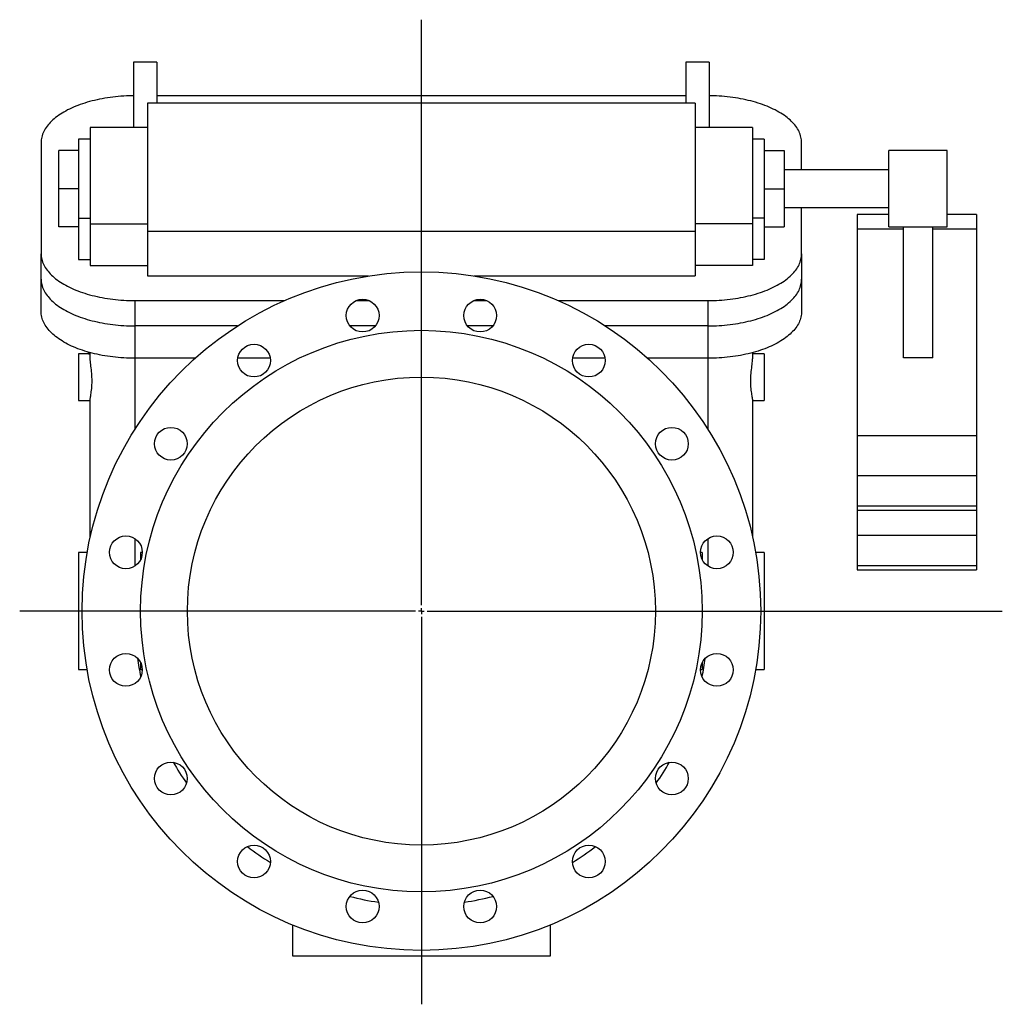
# Model space of a CAD drawing. Extents: x 316 to 2289, y 50 to 1887.
# Tile 2 of 2: x 1449 to 2289, y 1045 to 1887. Entities that reach past the tile are written whole.
import ezdxf

# ---------------------------------------------------------------- set-up
doc = ezdxf.new("R2010")
doc.units = 0
doc.layers.get('0').update_dxf_attribs({"linetype": 'CONTINUOUS'})
doc.layers.add('FORMAT', color=7, linetype='CONTINUOUS')

# ---------------------------------------------------------------- blocks, each defined once
blk = doc.blocks.new('SW_CENTERMARKSYMBOL_0')
at = {"layer": 'FORMAT', "color": 0}
for p, q in [((0, 5), (0, 505.5)), ((-5, 0), (-343.34, 0)), ((0, 0), (-2.5, 0)), ((0, 0), (0, 2.5)), ((0, 0), (0, -2.5)), ((0, 0), (2.5, 0)), ((5, 0), (496.5, 0)), ((0, -5), (0, -336.11))]:
    blk.add_line(p, q, dxfattribs=at)

msp = doc.modelspace()

# ---------------------------------------------------------------- linework, layer by layer
at = {"color": 7, "linetype": 'CONTINUOUS'}
for p, q in [((1566.3, 1850.44), (1546.3, 1850.44)), ((1546.3, 1850.44), (1546.3, 1794.63)), ((1566.3, 1850.44), (1566.3, 1815.23)), ((2038.3, 1850.44), (2018.3, 1850.44)), ((2018.3, 1850.44), (2018.3, 1815.23)), ((2038.3, 1850.44), (2038.3, 1794.63)), ((2018.3, 1821.62), (1566.3, 1821.62)), ((2026.3, 1815.23), (1558.3, 1815.23)), ((1558.3, 1815.23), (1558.3, 1705.73)), ((2026.3, 1815.23), (2026.3, 1705.73)), ((1558.3, 1794.63), (1509.3, 1794.63)), ((1509.3, 1794.63), (1509.3, 1712.13)), ((2075.3, 1794.63), (2026.3, 1794.63)), ((2075.3, 1794.63), (2075.3, 1712.13)), ((1509.3, 1784.63), (1499.3, 1784.63)), ((1499.3, 1784.63), (1499.3, 1717.13)), ((2085.3, 1784.63), (2075.3, 1784.63)), ((2085.3, 1784.63), (2085.3, 1717.13)), ((1467.3, 1781.62), (1467.3, 1686.62)), ((2117.3, 1758.23), (2117.3, 1781.62)), ((1482.3, 1742.23), (1482.3, 1774.73)), ((1499.3, 1774.73), (1482.3, 1774.73)), ((2085.3, 1774.73), (2102.3, 1774.73)), ((2102.3, 1774.73), (2102.3, 1742.23)), ((2241.8, 1774.73), (2191.8, 1774.73)), ((2191.8, 1758.48), (2191.8, 1774.73)), ((2241.8, 1758.48), (2241.8, 1774.73)), ((2191.8, 1758.23), (2102.3, 1758.23)), ((2191.8, 1709.73), (2191.8, 1758.48)), ((2241.8, 1709.73), (2241.8, 1758.48)), ((1482.3, 1709.73), (1482.3, 1742.23)), ((1499.3, 1742.23), (1482.3, 1742.23)), ((2085.3, 1742.23), (2102.3, 1742.23)), ((2102.3, 1742.23), (2102.3, 1709.73)), ((2102.3, 1726.23), (2191.8, 1726.23)), ((2117.3, 1686.62), (2117.3, 1726.23)), ((1499.3, 1717.13), (1499.3, 1681.62)), ((1499.3, 1717.13), (1509.3, 1717.13)), ((2085.3, 1717.13), (2075.3, 1717.13)), ((2085.3, 1717.13), (2085.3, 1681.62)), ((2191.8, 1720.06), (2164.8, 1720.06)), ((2164.8, 1720.06), (2164.8, 1707.56)), ((2266.8, 1720.06), (2241.8, 1720.06)), ((2266.8, 1720.06), (2266.8, 1707.56)), ((1499.3, 1709.73), (1482.3, 1709.73)), ((1509.3, 1712.13), (1509.3, 1676.62)), ((1509.3, 1712.13), (1558.3, 1712.13)), ((2075.3, 1712.13), (2026.3, 1712.13)), ((2075.3, 1712.13), (2075.3, 1676.62)), ((2085.3, 1709.73), (2102.3, 1709.73)), ((2191.8, 1709.73), (2241.8, 1709.73)), ((2204.3, 1597.58), (2204.3, 1709.73)), ((2229.3, 1597.58), (2229.3, 1709.73)), ((1558.3, 1705.73), (1558.3, 1667.62)), ((2026.3, 1705.73), (1558.3, 1705.73)), ((2026.3, 1705.73), (2026.3, 1667.62)), ((2164.8, 1707.56), (2164.8, 1530.89)), ((2204.3, 1707.56), (2164.8, 1707.56)), ((2266.8, 1707.56), (2229.3, 1707.56)), ((2266.8, 1707.56), (2266.8, 1530.89)), ((1467.3, 1664.97), (1467.3, 1686.62)), ((2117.3, 1686.62), (2117.3, 1664.97)), ((1499.3, 1681.62), (1509.3, 1681.62)), ((1509.3, 1676.62), (1558.3, 1676.62)), ((2075.3, 1676.62), (2026.3, 1676.62)), ((2085.3, 1681.62), (2075.3, 1681.62)), ((1558.3, 1667.62), (1747.07, 1667.62)), ((1837.54, 1667.62), (2026.3, 1667.62)), ((1467.3, 1637.26), (1467.3, 1664.97)), ((2117.3, 1664.97), (2117.3, 1637.26)), ((1547.3, 1646.62), (1675.53, 1646.62)), ((1547.3, 1646.62), (1547.3, 1624.97)), ((1736.63, 1646.62), (1747.51, 1646.62)), ((1837.1, 1646.62), (1847.98, 1646.62)), ((1909.08, 1646.62), (2037.3, 1646.62)), ((2037.3, 1624.97), (2037.3, 1646.62)), ((1635.26, 1624.97), (1547.3, 1624.97)), ((1547.3, 1624.97), (1547.3, 1597.26)), ((1753, 1624.97), (1731.14, 1624.97)), ((1853.47, 1624.97), (1831.61, 1624.97)), ((2037.3, 1624.97), (1949.34, 1624.97)), ((2037.3, 1597.26), (2037.3, 1624.97)), ((1509.3, 1601.17), (1499.3, 1601.17)), ((1499.3, 1601.17), (1499.3, 1561.17)), ((1507.8, 1601.17), (1507.8, 1602.48)), ((1507.8, 1601.17), (1509.3, 1601.17)), ((1509.3, 1596.9), (1509.3, 1602.06)), ((2075.3, 1602.06), (2075.3, 1596.9)), ((2085.3, 1601.17), (2075.3, 1601.17)), ((2085.3, 1601.17), (2085.3, 1561.17)), ((1598.9, 1597.26), (1547.3, 1597.26)), ((1547.3, 1597.26), (1547.3, 1536.33)), ((1663.1, 1597.26), (1635.39, 1597.26)), ((1949.22, 1597.26), (1921.51, 1597.26)), ((2037.3, 1597.26), (1985.71, 1597.26)), ((2037.3, 1536.33), (2037.3, 1597.26)), ((2229.3, 1597.58), (2204.3, 1597.58)), ((1499.3, 1561.17), (1509.3, 1561.17)), ((1509.3, 1444.51), (1509.3, 1562.17)), ((2075.3, 1562.17), (2075.3, 1444.51)), ((2075.3, 1561.17), (2085.3, 1561.17)), ((2164.8, 1530.89), (2164.8, 1496.74)), ((2266.8, 1530.89), (2164.8, 1530.89)), ((2266.8, 1530.89), (2266.8, 1496.74)), ((2164.8, 1496.74), (2164.8, 1470.74)), ((2266.8, 1496.74), (2164.8, 1496.74)), ((2266.8, 1496.74), (2266.8, 1470.74)), ((2164.8, 1470.74), (2164.8, 1467.39)), ((2266.8, 1470.74), (2164.8, 1470.74)), ((2164.8, 1467.39), (2266.8, 1467.39)), ((2164.8, 1467.39), (2164.8, 1445.74)), ((2266.8, 1470.74), (2266.8, 1467.39)), ((2266.8, 1467.39), (2266.8, 1445.74)), ((1547.3, 1443.2), (1547.3, 1419.62)), ((2037.3, 1419.62), (2037.3, 1443.2)), ((2164.8, 1445.74), (2164.8, 1419.74)), ((2266.8, 1445.74), (2164.8, 1445.74)), ((2266.8, 1445.74), (2266.8, 1419.74)), ((1506.65, 1431.17), (1499.3, 1431.17)), ((1499.3, 1431.17), (1499.3, 1331.17)), ((1553.75, 1431.17), (1552.3, 1431.17)), ((1552.3, 1431.17), (1552.3, 1425.21)), ((2032.3, 1431.17), (2030.86, 1431.17)), ((2032.3, 1431.17), (2032.3, 1425.21)), ((2085.3, 1431.17), (2077.96, 1431.17)), ((2085.3, 1431.17), (2085.3, 1331.17)), ((2164.8, 1419.74), (2164.8, 1416.39)), ((2266.8, 1419.74), (2164.8, 1419.74)), ((2164.8, 1416.39), (2266.8, 1416.39)), ((2266.8, 1419.74), (2266.8, 1416.39)), ((1499.3, 1331.17), (1506.65, 1331.17)), ((1552.3, 1337.14), (1552.3, 1331.17)), ((1552.3, 1331.17), (1553.75, 1331.17)), ((2030.86, 1331.17), (2032.3, 1331.17)), ((2032.3, 1337.14), (2032.3, 1331.17)), ((2077.96, 1331.17), (2085.3, 1331.17)), ((1682.3, 1086.17), (1682.3, 1112.84)), ((1902.3, 1112.84), (1902.3, 1086.17)), ((1902.3, 1086.17), (1682.3, 1086.17))]:
    msp.add_line(p, q, dxfattribs=at)
for points in [[(1546.3, 1821.62), (1544.93, 1821.61), (1542.57, 1821.55), (1540.2, 1821.47), (1537.84, 1821.34), (1535.49, 1821.19), (1533.15, 1820.99), (1530.83, 1820.77), (1528.51, 1820.5), (1526.22, 1820.21), (1523.94, 1819.88), (1521.68, 1819.52), (1519.45, 1819.12), (1517.24, 1818.69), (1515.05, 1818.23), (1512.9, 1817.74), (1510.77, 1817.21), (1508.68, 1816.65), (1506.62, 1816.07), (1504.6, 1815.45), (1502.61, 1814.8), (1500.67, 1814.12), (1498.76, 1813.42), (1496.9, 1812.68), (1495.08, 1811.92), (1493.31, 1811.14), (1491.58, 1810.32), (1489.9, 1809.49), (1488.28, 1808.62), (1486.7, 1807.74), (1485.18, 1806.83), (1483.72, 1805.9), (1482.31, 1804.94), (1480.95, 1803.97), (1479.66, 1802.98), (1478.42, 1801.96), (1477.25, 1800.94), (1476.13, 1799.89), (1475.08, 1798.83), (1474.09, 1797.75), (1473.17, 1796.66), (1472.31, 1795.55), (1471.52, 1794.43), (1470.79, 1793.31), (1470.13, 1792.17), (1469.54, 1791.02), (1469.02, 1789.86), (1468.57, 1788.7), (1468.18, 1787.53), (1467.87, 1786.35), (1467.62, 1785.18), (1467.45, 1783.99), (1467.34, 1782.81), (1467.3, 1781.62)], [(2117.3, 1781.62), (2117.27, 1782.81), (2117.16, 1783.99), (2116.99, 1785.18), (2116.74, 1786.35), (2116.43, 1787.53), (2116.04, 1788.7), (2115.59, 1789.86), (2115.07, 1791.02), (2114.48, 1792.17), (2113.82, 1793.31), (2113.09, 1794.43), (2112.3, 1795.55), (2111.44, 1796.66), (2110.52, 1797.75), (2109.53, 1798.83), (2108.48, 1799.89), (2107.36, 1800.94), (2106.19, 1801.96), (2104.95, 1802.98), (2103.66, 1803.97), (2102.3, 1804.94), (2100.89, 1805.9), (2099.43, 1806.83), (2097.91, 1807.74), (2096.33, 1808.62), (2094.71, 1809.49), (2093.03, 1810.32), (2091.3, 1811.14), (2089.53, 1811.92), (2087.71, 1812.68), (2085.85, 1813.42), (2083.94, 1814.12), (2082, 1814.8), (2080.01, 1815.45), (2077.99, 1816.07), (2075.93, 1816.65), (2073.83, 1817.21), (2071.71, 1817.74), (2069.55, 1818.23), (2067.37, 1818.69), (2065.16, 1819.12), (2062.93, 1819.52), (2060.67, 1819.88), (2058.39, 1820.21), (2056.1, 1820.5), (2053.78, 1820.77), (2051.46, 1820.99), (2049.12, 1821.19), (2046.77, 1821.34), (2044.41, 1821.47), (2042.04, 1821.55), (2039.68, 1821.61), (2038.3, 1821.62)], [(1467.3, 1686.62), (1467.34, 1685.44), (1467.45, 1684.25), (1467.62, 1683.07), (1467.87, 1681.89), (1468.18, 1680.72), (1468.57, 1679.55), (1469.02, 1678.38), (1469.54, 1677.23), (1470.13, 1676.08), (1470.79, 1674.94), (1471.52, 1673.81), (1472.31, 1672.7), (1473.17, 1671.59), (1474.09, 1670.5), (1475.08, 1669.42), (1476.13, 1668.36), (1477.25, 1667.31), (1478.42, 1666.28), (1479.66, 1665.27), (1480.95, 1664.28), (1482.31, 1663.3), (1483.72, 1662.35), (1485.18, 1661.42), (1486.7, 1660.51), (1488.28, 1659.62), (1489.9, 1658.76), (1491.58, 1657.92), (1493.31, 1657.11), (1495.08, 1656.32), (1496.9, 1655.56), (1498.76, 1654.83), (1500.67, 1654.12), (1502.61, 1653.45), (1504.6, 1652.8), (1506.62, 1652.18), (1508.68, 1651.59), (1510.77, 1651.04), (1512.9, 1650.51), (1515.05, 1650.02), (1517.24, 1649.56), (1519.45, 1649.13), (1521.68, 1648.73), (1523.94, 1648.37), (1526.22, 1648.04), (1528.51, 1647.74), (1530.83, 1647.48), (1533.15, 1647.25), (1535.49, 1647.06), (1537.84, 1646.9), (1540.2, 1646.78), (1542.57, 1646.69), (1544.93, 1646.64), (1547.3, 1646.62)], [(2037.3, 1646.62), (2039.68, 1646.64), (2042.04, 1646.69), (2044.41, 1646.78), (2046.77, 1646.9), (2049.12, 1647.06), (2051.46, 1647.25), (2053.78, 1647.48), (2056.1, 1647.74), (2058.39, 1648.04), (2060.67, 1648.37), (2062.93, 1648.73), (2065.16, 1649.13), (2067.37, 1649.56), (2069.55, 1650.02), (2071.71, 1650.51), (2073.83, 1651.04), (2075.93, 1651.59), (2077.99, 1652.18), (2080.01, 1652.8), (2082, 1653.45), (2083.94, 1654.12), (2085.85, 1654.83), (2087.71, 1655.56), (2089.53, 1656.32), (2091.3, 1657.11), (2093.03, 1657.92), (2094.71, 1658.76), (2096.33, 1659.62), (2097.91, 1660.51), (2099.43, 1661.42), (2100.89, 1662.35), (2102.3, 1663.3), (2103.66, 1664.28), (2104.95, 1665.27), (2106.19, 1666.28), (2107.36, 1667.31), (2108.48, 1668.36), (2109.53, 1669.42), (2110.52, 1670.5), (2111.44, 1671.59), (2112.3, 1672.7), (2113.09, 1673.81), (2113.82, 1674.94), (2114.48, 1676.08), (2115.07, 1677.23), (2115.59, 1678.38), (2116.04, 1679.55), (2116.43, 1680.72), (2116.74, 1681.89), (2116.99, 1683.07), (2117.16, 1684.25), (2117.27, 1685.44), (2117.3, 1686.62)], [(1467.3, 1664.97), (1467.34, 1663.79), (1467.45, 1662.6), (1467.62, 1661.42), (1467.87, 1660.24), (1468.18, 1659.07), (1468.57, 1657.9), (1469.02, 1656.73), (1469.54, 1655.58), (1470.13, 1654.43), (1470.79, 1653.29), (1471.52, 1652.16), (1472.31, 1651.05), (1473.17, 1649.94), (1474.09, 1648.85), (1475.08, 1647.77), (1476.13, 1646.71), (1477.25, 1645.66), (1478.42, 1644.63), (1479.66, 1643.62), (1480.95, 1642.63), (1482.31, 1641.65), (1483.72, 1640.7), (1485.18, 1639.77), (1486.7, 1638.86), (1488.28, 1637.97), (1489.9, 1637.11), (1491.58, 1636.27), (1493.31, 1635.46), (1495.08, 1634.67), (1496.9, 1633.91), (1498.76, 1633.18), (1500.67, 1632.47), (1502.61, 1631.8), (1504.6, 1631.15), (1506.62, 1630.53), (1508.68, 1629.94), (1510.77, 1629.39), (1512.9, 1628.86), (1515.05, 1628.37), (1517.24, 1627.91), (1519.45, 1627.48), (1521.68, 1627.08), (1523.94, 1626.72), (1526.22, 1626.39), (1528.51, 1626.09), (1530.83, 1625.83), (1533.15, 1625.6), (1535.49, 1625.41), (1537.84, 1625.25), (1540.2, 1625.13), (1542.57, 1625.04), (1544.93, 1624.99), (1547.3, 1624.97)], [(2037.3, 1624.97), (2039.68, 1624.99), (2042.04, 1625.04), (2044.41, 1625.13), (2046.77, 1625.25), (2049.12, 1625.41), (2051.46, 1625.6), (2053.78, 1625.83), (2056.1, 1626.09), (2058.39, 1626.39), (2060.67, 1626.72), (2062.93, 1627.08), (2065.16, 1627.48), (2067.37, 1627.91), (2069.55, 1628.37), (2071.71, 1628.86), (2073.83, 1629.39), (2075.93, 1629.94), (2077.99, 1630.53), (2080.01, 1631.15), (2082, 1631.8), (2083.94, 1632.47), (2085.85, 1633.18), (2087.71, 1633.91), (2089.53, 1634.67), (2091.3, 1635.46), (2093.03, 1636.27), (2094.71, 1637.11), (2096.33, 1637.97), (2097.91, 1638.86), (2099.43, 1639.77), (2100.89, 1640.7), (2102.3, 1641.65), (2103.66, 1642.63), (2104.95, 1643.62), (2106.19, 1644.63), (2107.36, 1645.66), (2108.48, 1646.71), (2109.53, 1647.77), (2110.52, 1648.85), (2111.44, 1649.94), (2112.3, 1651.05), (2113.09, 1652.16), (2113.82, 1653.29), (2114.48, 1654.43), (2115.07, 1655.58), (2115.59, 1656.73), (2116.04, 1657.9), (2116.43, 1659.07), (2116.74, 1660.24), (2116.99, 1661.42), (2117.16, 1662.6), (2117.27, 1663.79), (2117.3, 1664.97)], [(1547.3, 1597.26), (1544.93, 1597.28), (1542.57, 1597.33), (1540.2, 1597.42), (1537.84, 1597.54), (1535.49, 1597.7), (1533.15, 1597.89), (1530.83, 1598.12), (1528.51, 1598.38), (1526.22, 1598.67), (1523.94, 1599), (1521.68, 1599.37), (1519.45, 1599.76), (1517.24, 1600.19), (1515.05, 1600.65), (1512.9, 1601.15), (1510.77, 1601.67), (1508.68, 1602.23), (1506.62, 1602.82), (1504.6, 1603.44), (1502.61, 1604.08), (1500.67, 1604.76), (1498.76, 1605.47), (1496.9, 1606.2), (1495.08, 1606.96), (1493.31, 1607.75), (1491.58, 1608.56), (1489.9, 1609.4), (1488.28, 1610.26), (1486.7, 1611.15), (1485.18, 1612.06), (1483.72, 1612.99), (1482.31, 1613.94), (1480.95, 1614.91), (1479.66, 1615.91), (1478.42, 1616.92), (1477.25, 1617.95), (1476.13, 1619), (1475.08, 1620.06), (1474.09, 1621.14), (1473.17, 1622.23), (1472.31, 1623.33), (1471.52, 1624.45), (1470.79, 1625.58), (1470.13, 1626.72), (1469.54, 1627.86), (1469.02, 1629.02), (1468.57, 1630.18), (1468.18, 1631.35), (1467.87, 1632.53), (1467.62, 1633.71), (1467.45, 1634.89), (1467.34, 1636.07), (1467.3, 1637.26)], [(2117.3, 1637.26), (2117.27, 1636.07), (2117.16, 1634.89), (2116.99, 1633.71), (2116.74, 1632.53), (2116.43, 1631.35), (2116.04, 1630.18), (2115.59, 1629.02), (2115.07, 1627.86), (2114.48, 1626.72), (2113.82, 1625.58), (2113.09, 1624.45), (2112.3, 1623.33), (2111.44, 1622.23), (2110.52, 1621.14), (2109.53, 1620.06), (2108.48, 1619), (2107.36, 1617.95), (2106.19, 1616.92), (2104.95, 1615.91), (2103.66, 1614.91), (2102.3, 1613.94), (2100.89, 1612.99), (2099.43, 1612.06), (2097.91, 1611.15), (2096.33, 1610.26), (2094.71, 1609.4), (2093.03, 1608.56), (2091.3, 1607.75), (2089.53, 1606.96), (2087.71, 1606.2), (2085.85, 1605.47), (2083.94, 1604.76), (2082, 1604.08), (2080.01, 1603.44), (2077.99, 1602.82), (2075.93, 1602.23), (2073.83, 1601.67), (2071.71, 1601.15), (2069.55, 1600.65), (2067.37, 1600.19), (2065.16, 1599.76), (2062.93, 1599.37), (2060.67, 1599), (2058.39, 1598.67), (2056.1, 1598.38), (2053.78, 1598.12), (2051.46, 1597.89), (2049.12, 1597.7), (2046.77, 1597.54), (2044.41, 1597.42), (2042.04, 1597.33), (2039.68, 1597.28), (2037.3, 1597.26)], [(1509.3, 1562.17), (1509.33, 1562.74), (1509.4, 1563.43), (1509.52, 1564.27), (1509.66, 1565.22), (1509.83, 1566.25), (1510, 1567.38), (1510.18, 1568.64), (1510.34, 1569.98), (1510.5, 1571.4), (1510.63, 1572.89), (1510.72, 1574.49), (1510.78, 1576.14), (1510.8, 1577.74), (1510.78, 1579.36), (1510.72, 1581.03), (1510.63, 1582.71), (1510.51, 1584.3), (1510.36, 1585.87), (1510.2, 1587.44), (1510.02, 1588.98), (1509.85, 1590.47), (1509.68, 1591.9), (1509.53, 1593.3), (1509.41, 1594.61), (1509.33, 1595.8), (1509.3, 1596.9)], [(2075.3, 1562.17), (2075.28, 1562.74), (2075.21, 1563.43), (2075.09, 1564.27), (2074.94, 1565.22), (2074.78, 1566.25), (2074.61, 1567.38), (2074.43, 1568.64), (2074.26, 1569.98), (2074.11, 1571.4), (2073.98, 1572.89), (2073.88, 1574.49), (2073.82, 1576.14), (2073.81, 1577.74), (2073.83, 1579.36), (2073.89, 1581.03), (2073.98, 1582.71), (2074.1, 1584.3), (2074.25, 1585.87), (2074.41, 1587.44), (2074.59, 1588.98), (2074.76, 1590.47), (2074.93, 1591.9), (2075.08, 1593.3), (2075.2, 1594.61), (2075.28, 1595.8), (2075.3, 1596.9)]]:
    msp.add_lwpolyline(points, dxfattribs=at)
for centre, radius in [((1792.3, 1381.17), 290), ((1742.07, 1633.73), 14), ((1842.54, 1633.73), 14), ((1792.3, 1381.17), 240), ((1649.25, 1595.28), 14), ((1935.36, 1595.28), 14), ((1792.3, 1381.17), 200), ((1578.2, 1524.23), 14), ((2006.41, 1524.23), 14), ((1539.75, 1431.41), 14), ((2044.86, 1431.41), 14), ((1539.75, 1330.94), 14), ((2044.86, 1330.94), 14), ((1578.2, 1238.11), 14), ((2006.41, 1238.11), 14), ((1649.25, 1167.07), 14), ((1935.36, 1167.07), 14), ((1742.07, 1128.62), 14), ((1842.54, 1128.62), 14)]:
    msp.add_circle(centre, radius, dxfattribs=at)
for centre, radius, start, end in [((1756.31, 1368.54), 208.51, 187.6378, 192.0606), ((1843.48, 1365.6), 193.07, 347.85119, 352.61274), ((1758.54, 1353.01), 204.97, 209.54447, 215.4595), ((1819.32, 1357.38), 212.99, 324.63225, 330.32745), ((1782.36, 1360.33), 227.64, 232.44463, 238.43542), ((1803.31, 1358.77), 225.75, 301.53966, 307.57813), ((1785.61, 1341.63), 211.41, 255.07563, 261.82049), ((1795.35, 1359.11), 229.25, 278.46158, 284.68415)]:
    msp.add_arc(centre, radius, start, end, dxfattribs=at)

# ---------------------------------------------------------------- block references
at = {"layer": 'FORMAT'}
msp.add_blockref('SW_CENTERMARKSYMBOL_0', (1792.3, 1381.17), dxfattribs=at)

doc.saveas('drawing.dxf')
